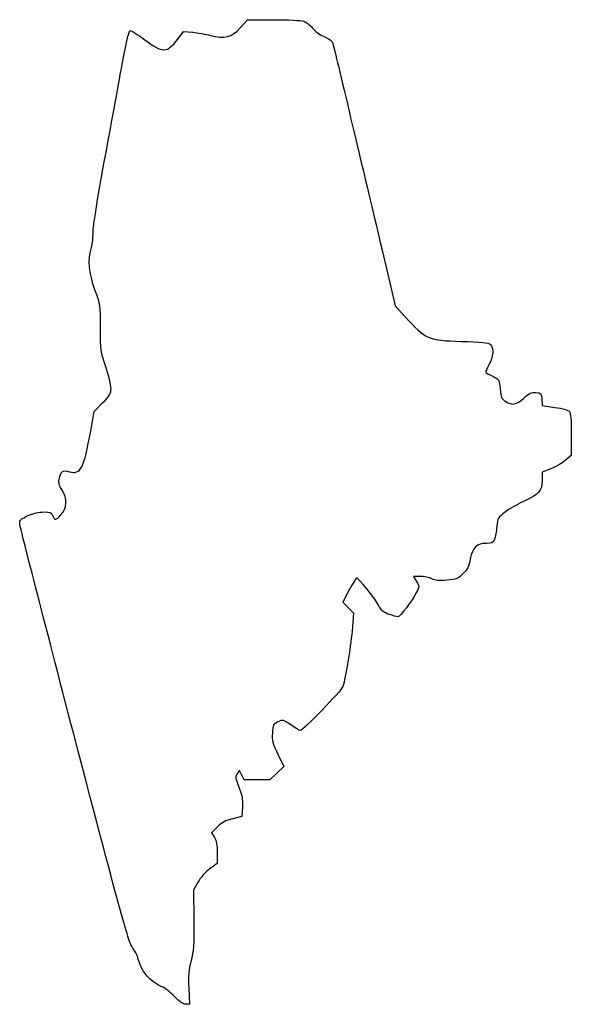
# Model space of a CAD drawing. Extents: x 37 to 130, y 0 to 167.
import ezdxf

# ---------------------------------------------------------------- set-up
doc = ezdxf.new("R2010")
doc.units = 0
doc.layers.get('0').update_dxf_attribs({"linetype": 'CONTINUOUS'})

msp = doc.modelspace()

# ---------------------------------------------------------------- linework, layer by layer
at = {"color": 7}
for points in [[(74.186728, 165.57028), (75.416783, 166.913214), (79.792395, 166.9317)], [(63.587526, 163.657894), (64.574671, 164.962345), (66.118974, 164.807851)], [(98.990847, 124.702052), (100.480433, 118.400453), (102.184547, 116.496404)], [(125.357602, 102.516462), (125.434508, 101.461275), (127.583319, 101.141582)], [(48.812611, 97.179913), (49.393644, 100.440175), (50.824658, 101.886279)], [(130.356604, 96.52678), (130.360555, 92.979157), (129.344555, 92.117702)], [(126.868055, 90.684241), (125.407555, 90.112236), (125.407555, 88.697964)], [(104.727714, 72.456651), (103.580667, 72.456651), (104.094503, 71.585764)], [(92.679379, 70.140566), (91.574228, 68.085607), (92.496629, 67.140984), (93.419027, 66.196361), (93.15038, 63.167007)], [(80.564372, 42.277971), (81.59253, 40.166291), (80.400816, 39.039471), (79.209101, 37.912651), (77.041838, 37.912651), (74.874574, 37.912651), (74.466487, 38.701806), (74.058399, 39.490959), (73.667064, 38.932252)], [(74.558285, 33.352575), (74.48053, 31.713502), (72.902809, 31.320575)], [(70.306257, 29.930385), (69.28743, 28.933124), (69.788478, 28.122407)], [(70.28953, 25.5218), (70.28953, 23.731918), (69.030331, 22.807576)], [(67.003219, 20.541069), (66.235309, 19.198907), (66.293918, 14.141282)], [(65.458868, 2.542654), (65.59053, -0.188354), (64.95553, -0.188354)]]:
    msp.add_lwpolyline(points, dxfattribs=at)
msp.add_lwpolyline([(63.05053, 1.117007), (63.050671, 1.117033), (63.05053, 1.117007), (63.05053, 1.117007)], close=True, dxfattribs=at)
for points in [[(69.149256, 164.266307), (71.539309, 163.643777), (72.696527, 163.94333), (74.186728, 165.57028)], [(79.792395, 166.931698), (82.340916, 166.942462), (84.498959, 166.834809), (84.96059, 166.673884)], [(84.96059, 166.673884), (85.39651, 166.521922), (86.044902, 166.015111), (86.401461, 165.547638)], [(86.401461, 165.547638), (86.758046, 165.08013), (87.662089, 164.417348), (88.410629, 164.074656)], [(54.088738, 159.036828), (54.722087, 162.53668), (55.288544, 165.020259), (55.469257, 165.089605)], [(55.469257, 165.089605), (55.637811, 165.154286), (56.77279, 164.455132), (57.991429, 163.535929)], [(66.118974, 164.807851), (66.968336, 164.722879), (68.331966, 164.479184), (69.149256, 164.266307)], [(88.410629, 164.074656), (89.678787, 163.494074), (89.792751, 163.367278), (90.083324, 162.213639)], [(57.991429, 163.535929), (61.020723, 161.250978), (61.778588, 161.267495), (63.587526, 163.657893)], [(90.083324, 162.213639), (90.369173, 161.078761), (95.402699, 139.881433), (98.990847, 124.702051)], [(51.115691, 142.814652), (52.160133, 148.472502), (53.498005, 155.772481), (54.088738, 159.036828)], [(49.212184, 130.724052), (49.215034, 131.86384), (49.915617, 136.313751), (51.115691, 142.814652)], [(48.910697, 128.068553), (49.07403, 128.537098), (49.209703, 129.732075), (49.212184, 130.724052)], [(49.527703, 121.09765), (48.522461, 123.846697), (48.303061, 126.325486), (48.910697, 128.068553)], [(50.467088, 114.607055), (50.456617, 118.509929), (50.4453, 118.58833), (49.527703, 121.09765)], [(102.184547, 116.496403), (105.554625, 112.730935), (106.095233, 112.494847), (111.718141, 112.333018)], [(51.366671, 108.01665), (50.504954, 110.575451), (50.477347, 110.777703), (50.467088, 114.607055)], [(111.718141, 112.333018), (114.967422, 112.239504), (116.303857, 112.109498), (116.607641, 111.857389)], [(116.607641, 111.857389), (117.252914, 111.321853), (117.139432, 109.652376), (116.368288, 108.336526)], [(52.255671, 104.354607), (52.255671, 104.916834), (51.855621, 106.564752), (51.366671, 108.01665)], [(116.368288, 108.336526), (116.006705, 107.71956), (115.787108, 107.138538), (115.880298, 107.045368)], [(115.880298, 107.045368), (115.973459, 106.952201), (116.526445, 106.646845), (117.109178, 106.366807)], [(117.109178, 106.366807), (118.158395, 105.862594), (118.16991, 105.842173), (118.295668, 104.264248)], [(50.824658, 101.886278), (52.086744, 103.161674), (52.255671, 103.453051), (52.255671, 104.354607)], [(118.295668, 104.264248), (118.409263, 102.839179), (118.503186, 102.617984), (119.184668, 102.170422)], [(122.27805, 102.69737), (123.230098, 103.574918), (123.536281, 103.716466), (124.338469, 103.64987)], [(124.338469, 103.64987), (125.247197, 103.574429), (125.283406, 103.534173), (125.357602, 102.516463)], [(119.184668, 102.170422), (120.325834, 101.420984), (121.021991, 101.539571), (122.27805, 102.69737)], [(127.583319, 101.141581), (128.818945, 100.957753), (129.863985, 100.663059), (130.04235, 100.448147)], [(130.04235, 100.448147), (130.253452, 100.19376), (130.35381, 98.941427), (130.356604, 96.526779)], [(45.205444, 90.222248), (47.137831, 89.688687), (47.655491, 90.687178), (48.812611, 97.179912)], [(129.344555, 92.117703), (128.785755, 91.6439), (127.671316, 90.998842), (126.868055, 90.68424)], [(43.458807, 88.934183), (43.671129, 90.242559), (44.069059, 90.536017), (45.205444, 90.222248)], [(43.957082, 87.101717), (43.460326, 87.833728), (43.347541, 88.248515), (43.458807, 88.934183)], [(125.407555, 88.697963), (125.407555, 86.958167), (124.862246, 86.350215), (122.247683, 85.175019)], [(43.75012, 82.874248), (44.779935, 83.949145), (44.868524, 85.758635), (43.957082, 87.101717)], [(122.247683, 85.175019), (121.278108, 84.739215), (119.894598, 83.937038), (119.173238, 83.392405)], [(36.761671, 81.442811), (36.761671, 82.039985), (36.957229, 82.223088), (38.165913, 82.757628)], [(38.165913, 82.757628), (39.043881, 83.145907), (40.045448, 83.37865), (40.83836, 83.37865)], [(40.83836, 83.37865), (41.944623, 83.37865), (42.143508, 83.297564), (42.395888, 82.74365)], [(42.395888, 82.74365), (42.763635, 81.936531), (42.860699, 81.945892), (43.75012, 82.874248)], [(119.173238, 83.392405), (117.907585, 82.436832), (117.856785, 82.350348), (117.721854, 80.921908)], [(45.928012, 45.678336), (40.886524, 64.967214), (36.761671, 81.061227), (36.761671, 81.442811)], [(117.721854, 80.921908), (117.64492, 80.107767), (117.459641, 79.127325), (117.310064, 78.74315)], [(117.310064, 78.74315), (117.074521, 78.138164), (116.897991, 78.04465), (115.99155, 78.04465)], [(115.99155, 78.04465), (114.317436, 78.04465), (113.587835, 77.350676), (113.22168, 75.410091)], [(113.22168, 75.410091), (112.971236, 74.082797), (112.743652, 73.616975), (111.982555, 72.873797)], [(93.937667, 72.199082), (93.85344, 72.197107), (93.287209, 71.270789), (92.679379, 70.140565)], [(97.64161, 67.579576), (96.992031, 68.763532), (94.231897, 72.205935), (93.937667, 72.199082)], [(106.673252, 72.043739), (106.234078, 72.270837), (105.35859, 72.45665), (104.727714, 72.45665)], [(109.26099, 71.797122), (107.860592, 71.666969), (107.298202, 71.720566), (106.673252, 72.043739)], [(111.982555, 72.873797), (111.14633, 72.057229), (110.865858, 71.946276), (109.26099, 71.797122)], [(104.094503, 71.585763), (104.605698, 70.719349), (104.605791, 70.709889), (104.112678, 69.744263)], [(104.112678, 69.744263), (103.353788, 68.25812), (101.31994, 65.59865), (100.942304, 65.59865)], [(99.451383, 65.992076), (98.504403, 66.314743), (98.178914, 66.600259), (97.64161, 67.579576)], [(100.942304, 65.59865), (100.757349, 65.59865), (100.086437, 65.775693), (99.451383, 65.992076)], [(93.15038, 63.167006), (92.882525, 60.146599), (92.079755, 55.248195), (91.610606, 53.771504)], [(91.610606, 53.771504), (91.37019, 53.014759), (84.860319, 46.29465), (84.367669, 46.29465)], [(80.587128, 47.747857), (79.788577, 47.367055), (79.73023, 47.251572), (79.63629, 45.865906)], [(82.787408, 47.224101), (81.453203, 48.143002), (81.428226, 48.148948), (80.587128, 47.747857)], [(84.367669, 46.29465), (84.240762, 46.29465), (83.529644, 46.712903), (82.787408, 47.224101)], [(55.961009, 9.335451), (55.168772, 10.498401), (54.307212, 13.619266), (45.928012, 45.678336)], [(79.63629, 45.865906), (79.547108, 44.550429), (79.648171, 44.159667), (80.564372, 42.27797)], [(73.667064, 38.932251), (73.306759, 38.417844), (73.329662, 38.23946), (73.955882, 36.682595)], [(73.955882, 36.682595), (74.499357, 35.331459), (74.620416, 34.662265), (74.558285, 33.352576)], [(72.902809, 31.320576), (71.707132, 31.022798), (71.078375, 30.686161), (70.306257, 29.930386)], [(69.788478, 28.122406), (70.163114, 27.516238), (70.28953, 26.860094), (70.28953, 25.521801)], [(69.030331, 22.807577), (68.285349, 22.26071), (67.45754, 21.335142), (67.003219, 20.54107)], [(66.293918, 14.141278), (66.344848, 9.746372), (66.285367, 8.83403), (65.839868, 7.17865)], [(56.830152, 7.684451), (56.828741, 7.89279), (56.437674, 8.63574), (55.961009, 9.335451)], [(57.431074, 6.020483), (57.101932, 6.727325), (56.831518, 7.476109), (56.830152, 7.684451)], [(65.839868, 7.17865), (65.420127, 5.618948), (65.351067, 4.778629), (65.458868, 2.54265)], [(60.891671, 2.797186), (59.384833, 3.43537), (58.060401, 4.668986), (57.431074, 6.020483)], [(63.050671, 1.117033), (62.352171, 1.834032), (61.380621, 2.5901), (60.891671, 2.797186)], [(64.95553, -0.187506), (64.526315, -0.186941), (63.90896, 0.235842), (63.05053, 1.117007)]]:
    msp.add_open_spline(points, degree=3, dxfattribs=at)

doc.saveas('drawing.dxf')
